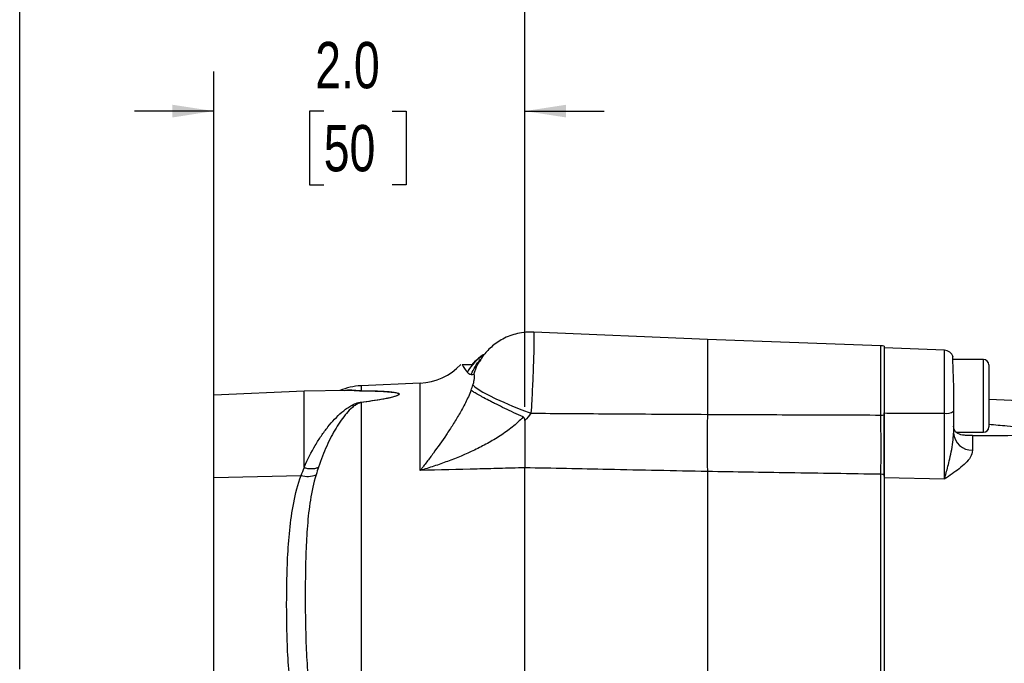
# Model space of a CAD drawing. Header units: inches. Extents: x 0.4 to 16.6, y 0.2 to 10.8.
# Tile 16 of 28: x 8.9 to 12, y 6.4 to 8.4. Entities that reach past the tile are written whole.
import ezdxf

# ---------------------------------------------------------------- set-up
doc = ezdxf.new("R2010")
doc.units = ezdxf.units.IN
doc.header["$MEASUREMENT"] = 0
doc.layers.add('SLD-0', color=7, linetype='Continuous', lineweight=25)
doc.styles.add('SLDTEXTSTYLE0', font='TXT', dxfattribs={"width": 0.75})
doc.dimstyles.new('SLDDIMSTYLE0', dxfattribs={"dimtxt": 0.145833, "dimasz": 0.13, "dimexe": 0, "dimexo": 0.0625, "dimgap": 0.036458, "dimtad": 0, "dimtih": 1, "dimtoh": 1, "dimdec": 1, "dimlfac": 2, "dimrnd": 1e-09, "dimzin": 12, "dimdsep": 46, "dimtxsty": 'SLDTEXTSTYLE0', "dimsah": 1, "dimcen": 0.09, "dimadec": 0, "dimazin": 3, "dimtfac": 1, "dimtdec": 1, "dimtofl": 0, "dimtmove": 0, "dimatfit": 3, "dimfxl": 0, "dimfrac": 2, "dimtolj": 1, "dimtzin": 12, "dimarcsym": 0})
doc.dimstyles.new('SLDDIMSTYLE3', dxfattribs={"dimtxt": 0.145833, "dimasz": 0.13, "dimexe": 0, "dimexo": 0.0625, "dimgap": 0.036458, "dimtad": 0, "dimtih": 1, "dimtoh": 1, "dimdec": 1, "dimlfac": 2, "dimrnd": 1e-09, "dimzin": 4, "dimdsep": 46, "dimtxsty": 'SLDTEXTSTYLE0', "dimsah": 1, "dimcen": 0.09, "dimadec": 0, "dimazin": 1, "dimtfac": 1, "dimtdec": 1, "dimtmove": 0, "dimatfit": 0, "dimfxl": 0, "dimfrac": 2, "dimtolj": 1, "dimtzin": 12, "dimarcsym": 0})

# ---------------------------------------------------------------- blocks, each defined once
blk = doc.blocks.new('_D_5')
at = {"layer": 'SLD-0'}
for p, q in [((8.8723, 6.3608), (8.8723, 9.3559)), ((10.4628, 7.1867), (10.4628, 9.3559)), ((8.8723, 9.2309), (9.4407, 9.2309)), ((9.6103, 9.2309), (9.5659, 9.2309)), ((9.5659, 9.2309), (9.5659, 8.9991)), ((9.8258, 9.2309), (9.8701, 9.2309)), ((9.8701, 9.2309), (9.8701, 8.9991)), ((10.4628, 9.2309), (9.9953, 9.2309)), ((9.5659, 8.9991), (9.6103, 8.9991)), ((9.8701, 8.9991), (9.8258, 8.9991))]:
    blk.add_line(p, q, dxfattribs=at)
for points in [[(8.8723, 9.2309), (9.0023, 9.2109), (9.0023, 9.2509)], [(10.4628, 9.2309), (10.3328, 9.2509), (10.3328, 9.2109)]]:
    blk.add_solid(points, dxfattribs=at)
at = {"layer": 'SLD-0', "char_height": 0.14583, "attachment_point": 1, "style": 'SLDTEXTSTYLE0'}
for s, insert in [('3.2', (9.5834, 9.4484)), ('81', (9.6103, 9.1871))]:
    blk.add_mtext(s, dxfattribs=dict(at, insert=insert))
blk = doc.blocks.new('_D_6')
at = {"layer": 'SLD-0'}
for p, q in [((9.4833, 7.0143), (9.4833, 8.2418)), ((10.4628, 7.1867), (10.4628, 8.2418)), ((9.4833, 8.1168), (9.2333, 8.1168)), ((9.8296, 8.1168), (9.7852, 8.1168)), ((9.7852, 8.1168), (9.7852, 7.8851)), ((10.0451, 8.1168), (10.0894, 8.1168)), ((10.0894, 8.1168), (10.0894, 7.8851)), ((10.4628, 8.1168), (10.7128, 8.1168)), ((9.7852, 7.8851), (9.8296, 7.8851)), ((10.0894, 7.8851), (10.0451, 7.8851))]:
    blk.add_line(p, q, dxfattribs=at)
for points in [[(9.4833, 8.1168), (9.3533, 8.1368), (9.3533, 8.0968)], [(10.4628, 8.1168), (10.5928, 8.0968), (10.5928, 8.1368)]]:
    blk.add_solid(points, dxfattribs=at)
at = {"layer": 'SLD-0', "char_height": 0.14583, "attachment_point": 1, "style": 'SLDTEXTSTYLE0'}
for s, insert in [('2.0', (9.8027, 8.3344)), ('50', (9.8296, 8.0731))]:
    blk.add_mtext(s, dxfattribs=dict(at, insert=insert))
blk = doc.blocks.new('_D_7')
at = {"layer": 'SLD-0'}
for p, q in [((10.4628, 7.1867), (10.4628, 9.3559)), ((13.7433, 5.4997), (13.7433, 9.3559)), ((10.4628, 9.2309), (11.8079, 9.2309)), ((11.9775, 9.2309), (11.9331, 9.2309)), ((11.9331, 9.2309), (11.9331, 8.9991)), ((12.3007, 9.2309), (12.3451, 9.2309)), ((12.3451, 9.2309), (12.3451, 8.9991)), ((13.7433, 9.2309), (12.4702, 9.2309)), ((11.9331, 8.9991), (11.9775, 8.9991)), ((12.3451, 8.9991), (12.3007, 8.9991))]:
    blk.add_line(p, q, dxfattribs=at)
for points in [[(10.4628, 9.2309), (10.5928, 9.2109), (10.5928, 9.2509)], [(13.7433, 9.2309), (13.6133, 9.2509), (13.6133, 9.2109)]]:
    blk.add_solid(points, dxfattribs=at)
at = {"layer": 'SLD-0', "char_height": 0.14583, "attachment_point": 1, "style": 'SLDTEXTSTYLE0'}
for s, insert in [('6.6', (12.0045, 9.4484)), ('167', (11.9775, 9.1871))]:
    blk.add_mtext(s, dxfattribs=dict(at, insert=insert))

msp = doc.modelspace()

# ---------------------------------------------------------------- linework, layer by layer
at = {"color": 7, "linetype": 'Continuous', "lineweight": 25}
for p, q in [((11.0378, 7.3978), (10.4907, 7.4217)), ((11.584, 7.3787), (11.0378, 7.3978)), ((11.5943, 7.3775), (11.5943, 7.1607)), ((11.7841, 7.3641), (11.5943, 7.3724)), ((11.9073, 7.3352), (11.8096, 7.3352)), ((11.9238, 7.3187), (11.9238, 7.1229)), ((10.1335, 7.2608), (9.9471, 7.2526)), ((9.7678, 7.2353), (9.4833, 7.2228)), ((9.9012, 7.2376), (9.7678, 7.2353)), ((9.7678, 6.9967), (9.7678, 7.2353)), ((9.4833, 6.9643), (9.4833, 7.2228)), ((9.9471, 7.1994), (9.9471, 6.3305)), ((11.8128, 7.2147), (11.8128, 7.1722)), ((12.183, 7.1976), (11.9238, 7.2089)), ((11.0378, 7.1626), (11.0378, 7.1626)), ((11.8128, 7.1722), (11.8128, 7.1038)), ((11.5943, 7.1363), (11.5943, 7.1355)), ((11.8229, 7.1064), (11.9073, 7.1064)), ((11.8726, 7.0958), (11.8726, 7.0498)), ((10.4628, 6.3363), (10.4628, 6.9944)), ((11.0378, 6.9828), (11.0378, 6.3212)), ((11.0378, 6.9828), (11.0378, 6.9828)), ((9.4833, 6.9643), (9.7583, 6.9706)), ((9.4833, 6.1517), (9.4833, 6.9643)), ((11.584, 5.2609), (11.584, 6.974)), ((11.5943, 6.973), (11.5943, 5.3366)), ((11.7841, 6.9592), (11.5943, 6.9631))]:
    msp.add_line(p, q, dxfattribs=at)
at = {"color": 8, "linetype": 'Continuous', "lineweight": 25}
for p, q in [((11.0378, 7.3978), (11.0378, 7.1626)), ((11.584, 7.1605), (11.584, 7.3787)), ((11.7841, 7.1663), (11.7841, 7.3641)), ((11.9073, 7.1064), (11.9073, 7.3352)), ((10.1335, 6.986), (10.1335, 7.2608)), ((9.9471, 7.2526), (9.9471, 7.2368))]:
    msp.add_line(p, q, dxfattribs=at)
at = {"color": 8, "linetype": 'Continuous', "lineweight": 25, "flags": 128}
msp.add_lwpolyline([(10.3024, 7.2882), (10.3122, 7.3153), (10.3196, 7.3289)], dxfattribs=at)
at = {"color": 7, "linetype": 'Continuous', "lineweight": 25, "flags": 128}
msp.add_lwpolyline([(10.2996, 7.2553), (10.3053, 7.2494), (10.3157, 7.2418), (10.3305, 7.2329), (10.3493, 7.2228), (10.3716, 7.2119), (10.3968, 7.2005), (10.4241, 7.1889), (10.4529, 7.1773), (10.4822, 7.1662)], dxfattribs=at)
at = {"color": 7, "linetype": 'Continuous', "lineweight": 25}
for centre, radius, start, end in [((11.5818, 7.3162), 0.0625, 78.463, 88), ((11.7828, 7.3341), 0.03, 18.8966, 87.5), ((10.1253, 7.4481), 0.1875, 272.5, 316.4873), ((11.9073, 7.3187), 0.0165, 0, 90), ((9.9553, 7.0653), 0.1875, 92.5, 113.5069), ((9.9433, 7.2447), 0.00877, 284.6532, 296.0625), ((9.9582, 7.2139), 0.0183, 225.6828, 232.4807), ((11.7907, 7.2062), 0.0405, 260.5669, 302.9851), ((11.5819, 7.4572), 0.2967, 270.4043, 272.3979), ((11.871, 7.1081), 0.0583, 184.1981, 271.5762), ((11.9073, 7.1229), 0.0165, 270, 0), ((9.779, 7.0367), 0.0693, 252.6217, 292.4961), ((11.5818, 6.8955), 0.0785, 80.8657, 88.4335)]:
    msp.add_arc(centre, radius, start, end, dxfattribs=at)
at = {"color": 8, "linetype": 'Continuous', "lineweight": 25}
msp.add_arc((10.4396, 7.198), 0.1859, 125.3068, 148.2884, dxfattribs=at)
at = {"color": 7, "linetype": 'Continuous', "lineweight": 25}
for points, knots in [([(10.4906, 7.4212), (10.4846, 7.4215), (10.4698, 7.4222), (10.4465, 7.4189), (10.4218, 7.4124), (10.3991, 7.403), (10.3789, 7.3914), (10.3614, 7.3783), (10.3464, 7.3643), (10.334, 7.35), (10.3252, 7.3381), (10.321, 7.3311), (10.3197, 7.3288)], [0, 0, 0, 0, 0.087593, 0.217131, 0.341432, 0.460658, 0.574737, 0.681279, 0.781226, 0.87442, 0.959777, 1, 1, 1, 1]), ([(10.3343, 7.3512), (10.3328, 7.3503), (10.3218, 7.3441), (10.3094, 7.3327), (10.2992, 7.3218), (10.2965, 7.3189)], [0, 0, 0, 0, 0.104927, 0.757433, 1, 1, 1, 1]), ([(10.2815, 7.2957), (10.2779, 7.3015), (10.2745, 7.3064), (10.269, 7.3142), (10.2667, 7.317), (10.2653, 7.3189)], [0, 0, 0, 0, 0.5, 0.5, 1, 1, 1, 1]), ([(10.2965, 7.3189), (10.2897, 7.3189), (10.2833, 7.3189), (10.2726, 7.3189), (10.2682, 7.3189), (10.2653, 7.3189)], [0, 0, 0, 0, 0.5, 0.5, 1, 1, 1, 1]), ([(10.2938, 7.2872), (10.2941, 7.288), (10.2976, 7.2966), (10.3065, 7.3135), (10.3168, 7.3294), (10.3243, 7.3364), (10.3246, 7.3367)], [0, 0, 0, 0, 0.044151, 0.473594, 0.977122, 1, 1, 1, 1]), ([(11.8103, 7.3443), (11.8102, 7.3448), (11.8097, 7.3466), (11.8094, 7.3357), (11.8101, 7.3123), (11.8115, 7.2776), (11.8126, 7.2433), (11.8128, 7.222), (11.8128, 7.2147)], [0, 0, 0, 0, 0.05985, 0.268131, 0.475804, 0.683553, 0.891897, 1, 1, 1, 1]), ([(10.2938, 7.2872), (10.2913, 7.2875), (10.2889, 7.2885), (10.2847, 7.2914), (10.2829, 7.2934), (10.2815, 7.2957)], [0, 0, 0, 0, 0.5, 0.5, 1, 1, 1, 1]), ([(10.2996, 7.2553), (10.3006, 7.2581), (10.3013, 7.2608), (10.3024, 7.2656), (10.3028, 7.2679), (10.3038, 7.274), (10.3041, 7.2773), (10.3044, 7.2828), (10.3043, 7.285), (10.3038, 7.2879), (10.3033, 7.2887), (10.3024, 7.2882)], [0, 0, 0, 0, 0.125, 0.125, 0.25, 0.25, 0.5, 0.5, 0.75, 0.75, 1, 1, 1, 1]), ([(9.9455, 7.2008), (9.9574, 7.2024), (9.9692, 7.2041), (9.9925, 7.2075), (10.004, 7.2093), (10.0208, 7.2122), (10.0263, 7.2132), (10.037, 7.2154), (10.0422, 7.2165), (10.0519, 7.2188), (10.0565, 7.2201), (10.0618, 7.2222), (10.0634, 7.2229), (10.0656, 7.2244), (10.0663, 7.2251), (10.0664, 7.2266), (10.0658, 7.2272), (10.0637, 7.2285), (10.0623, 7.229), (10.0587, 7.23), (10.0567, 7.2304), (10.0523, 7.2311), (10.05, 7.2315), (10.0427, 7.2324), (10.0375, 7.2329), (10.0268, 7.2337), (10.0213, 7.234), (10.0043, 7.2349), (9.9928, 7.2353), (9.9693, 7.2359), (9.9575, 7.2361), (9.9455, 7.2362)], [0, 0, 0, 0, 0.125, 0.125, 0.25, 0.25, 0.3125, 0.3125, 0.375, 0.375, 0.4375, 0.4375, 0.46875, 0.46875, 0.5, 0.5, 0.53125, 0.53125, 0.5625, 0.5625, 0.59375, 0.59375, 0.625, 0.625, 0.6875, 0.6875, 0.75, 0.75, 0.875, 0.875, 1, 1, 1, 1]), ([(9.9471, 7.2368), (9.9592, 7.2367), (9.9712, 7.2365), (9.9949, 7.2358), (10.0065, 7.2354), (10.0235, 7.2345), (10.029, 7.2341), (10.0397, 7.2332), (10.0449, 7.2327), (10.0521, 7.2318), (10.0544, 7.2314), (10.0587, 7.2306), (10.0607, 7.2302), (10.064, 7.2292), (10.0654, 7.2286), (10.0674, 7.2274), (10.068, 7.2267), (10.0679, 7.2252), (10.0674, 7.2244), (10.0653, 7.2229), (10.0638, 7.2222), (10.0587, 7.22), (10.0542, 7.2187), (10.0446, 7.2161), (10.0395, 7.215), (10.0288, 7.2127), (10.0233, 7.2116), (10.0063, 7.2085), (9.9947, 7.2066), (9.9712, 7.2029), (9.9592, 7.2011), (9.9471, 7.1994)], [0, 0, 0, 0, 0.125, 0.125, 0.25, 0.25, 0.3125, 0.3125, 0.375, 0.375, 0.40625, 0.40625, 0.4375, 0.4375, 0.46875, 0.46875, 0.5, 0.5, 0.53125, 0.53125, 0.5625, 0.5625, 0.625, 0.625, 0.6875, 0.6875, 0.75, 0.75, 0.875, 0.875, 1, 1, 1, 1]), ([(10.2936, 7.2386), (10.2881, 7.2245), (10.2821, 7.2115), (10.2726, 7.1927), (10.2694, 7.1866), (10.2629, 7.1746), (10.2596, 7.1687), (10.2496, 7.1515), (10.2429, 7.1405), (10.2294, 7.1192), (10.2226, 7.1089), (10.2021, 7.0786), (10.1884, 7.0593), (10.1679, 7.0312), (10.161, 7.022), (10.1507, 7.0083), (10.1472, 7.0038), (10.1421, 6.9971), (10.1404, 6.9948), (10.1369, 6.9904), (10.1352, 6.9882), (10.1335, 6.986)], [0, 0, 0, 0, 0.125, 0.125, 0.1875, 0.1875, 0.25, 0.25, 0.375, 0.375, 0.5, 0.5, 0.75, 0.75, 0.875, 0.875, 0.9375, 0.9375, 0.96875, 0.96875, 1, 1, 1, 1]), ([(10.4573, 7.1544), (10.4474, 7.1589), (10.4377, 7.1634), (10.4185, 7.1724), (10.4091, 7.1769), (10.3906, 7.1858), (10.3819, 7.1901), (10.3693, 7.1963), (10.3653, 7.1983), (10.3573, 7.2023), (10.3535, 7.2043), (10.3423, 7.21), (10.3355, 7.2136), (10.3263, 7.2186), (10.3234, 7.2202), (10.3179, 7.2232), (10.3153, 7.2247), (10.3081, 7.2288), (10.3041, 7.2313), (10.2993, 7.2344), (10.2979, 7.2353), (10.296, 7.2367), (10.2955, 7.2371), (10.2945, 7.2379), (10.294, 7.2382), (10.2936, 7.2386)], [0, 0, 0, 0, 0.125, 0.125, 0.25, 0.25, 0.375, 0.375, 0.4375, 0.4375, 0.5, 0.5, 0.625, 0.625, 0.6875, 0.6875, 0.75, 0.75, 0.875, 0.875, 0.9375, 0.9375, 0.96875, 0.96875, 1, 1, 1, 1]), ([(9.7678, 6.9967), (9.7787, 7.0213), (9.7905, 7.0441), (9.8092, 7.0756), (9.8156, 7.0857), (9.8289, 7.105), (9.8357, 7.1142), (9.8496, 7.1316), (9.8567, 7.1398), (9.8713, 7.1552), (9.8788, 7.1624), (9.8905, 7.1725), (9.8945, 7.1757), (9.9028, 7.1818), (9.9071, 7.1848), (9.9162, 7.1903), (9.921, 7.193), (9.929, 7.1965), (9.9319, 7.1976), (9.9382, 7.1995), (9.9416, 7.2003), (9.9455, 7.2008)], [0, 0, 0, 0, 0.25, 0.25, 0.375, 0.375, 0.5, 0.5, 0.625, 0.625, 0.75, 0.75, 0.8125, 0.8125, 0.875, 0.875, 0.9375, 0.9375, 0.96875, 0.96875, 1, 1, 1, 1]), ([(9.9471, 7.1994), (9.9453, 7.1991), (9.9437, 7.1987), (9.9407, 7.1977), (9.9393, 7.1972), (9.9355, 7.1955), (9.9333, 7.1942), (9.927, 7.1904), (9.9234, 7.1876), (9.9131, 7.1789), (9.9071, 7.1726), (9.8954, 7.159), (9.8898, 7.1518), (9.8789, 7.1364), (9.8736, 7.1282), (9.8633, 7.111), (9.8583, 7.1019), (9.8485, 7.083), (9.8437, 7.0732), (9.8299, 7.0424), (9.8213, 7.0203), (9.8132, 6.9965)], [0, 0, 0, 0, 0.015625, 0.015625, 0.03125, 0.03125, 0.0625, 0.0625, 0.125, 0.125, 0.25, 0.25, 0.375, 0.375, 0.5, 0.5, 0.625, 0.625, 0.75, 0.75, 1, 1, 1, 1]), ([(10.4822, 7.1662), (10.5632, 7.1656), (10.6441, 7.165), (10.7251, 7.1645), (10.8293, 7.1638), (10.9336, 7.1632), (11.0378, 7.1626)], [0.00098558, 0.00098558, 0.00098558, 0.00098558, 0.01333887, 0.01333887, 0.01333887, 0.02924049, 0.02924049, 0.02924049, 0.02924049]), ([(11.0378, 7.1626), (11.0374, 7.1459), (11.0371, 7.1292), (11.0368, 7.104), (11.0367, 7.0956), (11.0366, 7.0792), (11.0366, 7.0712), (11.0366, 7.0556), (11.0366, 7.0479), (11.0367, 7.033), (11.0368, 7.0259), (11.037, 7.0123), (11.0371, 7.0059), (11.0374, 6.9938), (11.0376, 6.9881), (11.0378, 6.9828)], [0, 0, 0, 0, 0.25, 0.25, 0.375, 0.375, 0.5, 0.5, 0.625, 0.625, 0.75, 0.75, 0.875, 0.875, 1, 1, 1, 1]), ([(11.0378, 7.1626), (11.1276, 7.1622), (11.2174, 7.1618), (11.3072, 7.1615), (11.3995, 7.1611), (11.4917, 7.1608), (11.584, 7.1605)], [0, 0, 0, 0, 0.01369561, 0.01369561, 0.01369561, 0.02776452, 0.02776452, 0.02776452, 0.02776452]), ([(11.5943, 7.1669), (11.6164, 7.1668), (11.6797, 7.1666), (11.7429, 7.1664), (11.7841, 7.1663)], [0, 0, 0, 0, 0.349517, 1, 1, 1, 1]), ([(11.5943, 6.9679), (11.5943, 6.9742), (11.5943, 6.9882), (11.5943, 7.0149), (11.5943, 7.0463), (11.5943, 7.0801), (11.5943, 7.1152), (11.5943, 7.1444), (11.5943, 7.1615), (11.5943, 7.1669)], [0, 0, 0, 0, 0.1274256, 0.2871276, 0.4468337, 0.6065397, 0.7661866, 0.9258341, 1, 1, 1, 1]), ([(11.7841, 6.9592), (11.7841, 6.9635), (11.7842, 6.9753), (11.7843, 6.9981), (11.7843, 7.0282), (11.7843, 7.0611), (11.7843, 7.0957), (11.7842, 7.1312), (11.7841, 7.1546), (11.7841, 7.1663)], [0, 0, 0, 0, 0.086084, 0.238366, 0.390647, 0.542983, 0.695319, 0.847659, 1, 1, 1, 1]), ([(10.4573, 7.1544), (10.4468, 7.1428), (10.4353, 7.1323), (10.4111, 7.1128), (10.3983, 7.1037), (10.3721, 7.0867), (10.3588, 7.0788), (10.3317, 7.0639), (10.318, 7.0569), (10.2764, 7.0371), (10.248, 7.0253), (10.2053, 7.0094), (10.191, 7.0043), (10.1695, 6.9971), (10.1623, 6.9948), (10.1515, 6.9914), (10.1479, 6.9903), (10.1407, 6.9881), (10.1371, 6.987), (10.1335, 6.986)], [0, 0, 0, 0, 0.125, 0.125, 0.25, 0.25, 0.375, 0.375, 0.5, 0.5, 0.75, 0.75, 0.875, 0.875, 0.9375, 0.9375, 0.96875, 0.96875, 1, 1, 1, 1]), ([(10.4627, 7.1436), (10.4627, 7.1457), (10.4625, 7.1479), (10.4613, 7.1508), (10.4607, 7.1517), (10.4592, 7.1533), (10.4583, 7.1539), (10.4573, 7.1544)], [0, 0, 0, 0, 0.5, 0.5, 0.75, 0.75, 1, 1, 1, 1]), ([(10.4627, 7.1436), (10.4627, 7.1365), (10.4627, 7.1295), (10.4627, 7.1153), (10.4627, 7.1083), (10.4627, 7.0873), (10.4627, 7.0739), (10.4627, 7.0546), (10.4627, 7.0483), (10.4627, 7.0361), (10.4628, 7.0303), (10.4628, 7.0136), (10.4628, 7.0035), (10.4628, 6.9945)], [0, 0, 0, 0, 0.125, 0.125, 0.25, 0.25, 0.5, 0.5, 0.625, 0.625, 0.75, 0.75, 1, 1, 1, 1]), ([(11.584, 6.974), (11.5841, 6.9848), (11.5842, 6.9973), (11.5843, 7.0184), (11.5843, 7.0259), (11.5844, 7.0413), (11.5844, 7.0492), (11.5844, 7.0655), (11.5844, 7.0739), (11.5843, 7.0911), (11.5843, 7.0997), (11.5842, 7.117), (11.5842, 7.1257), (11.5841, 7.1431), (11.584, 7.1519), (11.584, 7.1605)], [0, 0, 0, 0, 0.25, 0.25, 0.375, 0.375, 0.5, 0.5, 0.625, 0.625, 0.75, 0.75, 0.875, 0.875, 1, 1, 1, 1]), ([(11.5943, 7.1607), (11.5943, 7.1434), (11.5943, 7.126), (11.5943, 7.0997), (11.5943, 7.0909), (11.5943, 7.0738), (11.5943, 7.0654), (11.5943, 7.049), (11.5943, 7.0409), (11.5943, 7.0253), (11.5943, 7.0179), (11.5943, 7.0038), (11.5943, 6.9971), (11.5943, 6.9844), (11.5943, 6.9785), (11.5943, 6.973)], [0, 0, 0, 0, 0.25, 0.25, 0.375, 0.375, 0.5, 0.5, 0.625, 0.625, 0.75, 0.75, 0.875, 0.875, 1, 1, 1, 1]), ([(11.7841, 6.9592), (11.7841, 6.9593), (11.7855, 6.9638), (11.7906, 6.9809), (11.7997, 7.018), (11.8102, 7.064), (11.8122, 7.0942), (11.8128, 7.1038)], [0, 0, 0, 0, 0.002149, 0.121993, 0.439187, 0.820898, 1, 1, 1, 1]), ([(11.8726, 7.0958), (11.8687, 7.0958), (11.8589, 7.0958), (11.8424, 7.0965), (11.8254, 7.1011), (11.8142, 7.1119), (11.8131, 7.122), (11.8128, 7.1252)], [0, 0, 0, 0, 0.105786, 0.267307, 0.559998, 0.860093, 1, 1, 1, 1]), ([(11.8726, 7.0958), (11.8822, 7.0958), (11.9359, 7.0958), (12.0113, 7.0965), (12.0824, 7.0988), (12.1113, 7.1015), (12.1196, 7.1029), (12.1232, 7.1039), (12.1248, 7.1047), (12.1255, 7.1055), (12.1253, 7.1062), (12.1243, 7.1072), (12.1206, 7.1088), (12.1093, 7.1114), (12.0911, 7.1144), (12.0472, 7.1196), (11.9914, 7.1251), (11.9431, 7.1288), (11.9238, 7.1302)], [0, 0, 0, 0, 0.061598, 0.343312, 0.484288, 0.51955, 0.537219, 0.543327, 0.54948, 0.553297, 0.557135, 0.561538, 0.568832, 0.590802, 0.640596, 0.690593, 0.876708, 1, 1, 1, 1]), ([(11.8726, 7.0498), (11.871, 7.0423), (11.8682, 7.0284), (11.8512, 7.0089), (11.8247, 6.9861), (11.8003, 6.97), (11.7842, 6.9593), (11.7841, 6.9592)], [0, 0, 0, 0, 0.230363, 0.425013, 0.620254, 0.99841, 1, 1, 1, 1]), ([(9.7678, 6.9967), (9.7678, 6.9965), (9.7678, 6.9962), (9.7678, 6.996), (9.7679, 6.9958), (9.7679, 6.9956), (9.7679, 6.9954), (9.768, 6.9952), (9.768, 6.9951), (9.7681, 6.995), (9.7682, 6.9949), (9.7682, 6.9949), (9.7683, 6.9948), (9.7683, 6.9948), (9.7684, 6.9947), (9.7684, 6.9947), (9.7685, 6.9947), (9.7685, 6.9947), (9.7685, 6.9947)], [0, 0, 0, 0, 0.0000441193, 0.0000441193, 0.0000441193, 0.0000835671, 0.0000835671, 0.0000835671, 0.0001086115, 0.0001086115, 0.0001086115, 0.0001217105, 0.0001217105, 0.0001217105, 0.0001326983, 0.0001326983, 0.0001326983, 0.000138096, 0.000138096, 0.000138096, 0.000138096]), ([(9.7685, 6.9947), (9.7729, 6.9936), (9.7772, 6.9928), (9.7855, 6.9919), (9.7897, 6.9917), (9.7973, 6.992), (9.8009, 6.9925), (9.8076, 6.994), (9.8106, 6.9951), (9.8132, 6.9965)], [0, 0, 0, 0, 0.25, 0.25, 0.5, 0.5, 0.75, 0.75, 1, 1, 1, 1]), ([(10.4628, 6.9944), (10.4359, 6.9938), (10.4091, 6.9931), (10.3822, 6.9924), (10.3591, 6.9918), (10.3359, 6.9912), (10.3128, 6.9906), (10.253, 6.989), (10.1932, 6.9875), (10.1335, 6.986)], [0, 0, 0, 0, 0.00409761, 0.00409761, 0.00409761, 0.00762789, 0.00762789, 0.00762789, 0.0167469, 0.0167469, 0.0167469, 0.0167469]), ([(11.0378, 6.9828), (10.9336, 6.9849), (10.8293, 6.987), (10.7251, 6.9891), (10.6377, 6.9909), (10.5502, 6.9927), (10.4628, 6.9945)], [0.00000027, 0.00000027, 0.00000027, 0.00000027, 0.01590414, 0.01590414, 0.01590414, 0.02924495, 0.02924495, 0.02924495, 0.02924495]), ([(11.584, 6.974), (11.4878, 6.9755), (11.3916, 6.9771), (11.2954, 6.9786), (11.2095, 6.98), (11.1237, 6.9814), (11.0378, 6.9828)], [0.00306661, 0.00306661, 0.00306661, 0.00306661, 0.0177392, 0.0177392, 0.0177392, 0.03083428, 0.03083428, 0.03083428, 0.03083428]), ([(9.7293, 6.2753), (9.7248, 6.3041), (9.7217, 6.333), (9.7171, 6.391), (9.7156, 6.42), (9.7137, 6.4782), (9.7132, 6.5073), (9.7128, 6.5655), (9.7129, 6.5946), (9.7138, 6.6528), (9.7146, 6.6819), (9.7174, 6.7401), (9.7194, 6.7691), (9.7254, 6.827), (9.7294, 6.8559), (9.7407, 6.9135), (9.748, 6.9421), (9.7583, 6.9706)], [0, 0, 0, 0, 0.125, 0.125, 0.25, 0.25, 0.375, 0.375, 0.5, 0.5, 0.625, 0.625, 0.75, 0.75, 0.875, 0.875, 1, 1, 1, 1]), ([(9.8055, 6.9727), (9.7974, 6.9464), (9.7919, 6.9198), (9.7833, 6.8662), (9.7804, 6.8392), (9.7761, 6.7849), (9.7747, 6.7575), (9.7727, 6.7023), (9.7721, 6.6745), (9.7714, 6.6185), (9.7713, 6.5902), (9.7717, 6.5334), (9.772, 6.5048), (9.7735, 6.4472), (9.7746, 6.4183), (9.778, 6.3602), (9.7803, 6.3311), (9.7838, 6.3019)], [0, 0, 0, 0, 0.125, 0.125, 0.25, 0.25, 0.375, 0.375, 0.5, 0.5, 0.625, 0.625, 0.75, 0.75, 0.875, 0.875, 1, 1, 1, 1])]:
    msp.add_open_spline(points, degree=3, knots=knots, dxfattribs=at)
at = {"color": 8, "linetype": 'Continuous', "lineweight": 25}
for points, knots in [([(10.4906, 7.4209), (10.4907, 7.4211), (10.4911, 7.4218), (10.4914, 7.4165), (10.4916, 7.4051), (10.4914, 7.388), (10.491, 7.3659), (10.4903, 7.3397), (10.4893, 7.3095), (10.488, 7.2768), (10.4864, 7.2416), (10.4845, 7.2044), (10.483, 7.1791), (10.4822, 7.1662)], [0, 0, 0, 0, 0.036176, 0.136109, 0.231379, 0.329303, 0.423014, 0.519247, 0.612426, 0.708077, 0.801859, 0.898152, 1, 1, 1, 1]), ([(9.8959, 7.2375), (9.9, 7.2385), (9.9074, 7.2402), (9.9188, 7.2393), (9.9289, 7.2384), (9.937, 7.2374), (9.9438, 7.2369), (9.9464, 7.2368), (9.9471, 7.2368)], [0, 0, 0, 0, 0.3245173, 0.5768258, 0.7526667, 0.9196918, 0.9789159, 1, 1, 1, 1]), ([(9.9455, 7.2362), (9.9446, 7.2362), (9.9412, 7.2363), (9.9324, 7.2366), (9.9214, 7.2372), (9.9103, 7.2377), (9.904, 7.2375), (9.9012, 7.2375)], [0, 0, 0, 0, 0.043725, 0.159878, 0.461347, 0.764462, 1, 1, 1, 1])]:
    msp.add_open_spline(points, degree=3, knots=knots, dxfattribs=at)
at = {"color": 7, "linetype": 'Continuous', "lineweight": 25}
for points in [[(10.3024, 7.2882), (10.2995, 7.2867), (10.2966, 7.2865), (10.2938, 7.2872)], [(10.2936, 7.2386), (10.2957, 7.244), (10.2977, 7.2496), (10.2996, 7.2553)], [(10.4822, 7.1662), (10.4763, 7.1582), (10.4697, 7.1507), (10.4627, 7.1436)], [(9.7583, 6.9706), (9.7616, 6.9788), (9.765, 6.9868), (9.7685, 6.9947)], [(9.8132, 6.9965), (9.8106, 6.9887), (9.808, 6.9808), (9.8055, 6.9727)], [(10.4628, 6.9945), (10.4628, 6.9945), (10.4628, 6.9945), (10.4628, 6.9944)]]:
    msp.add_open_spline(points, degree=3, dxfattribs=at)

# ---------------------------------------------------------------- dimensions: what is measured, and where the dimension line sits
at = {"layer": 'SLD-0'}
for base, p2, dimstyle, picture, middle in [((8.8723, 9.2309), (8.8723, 6.3108), 'SLDDIMSTYLE0', '_D_5', (9.718, 9.2309)), ((13.7433, 9.2309), (13.7433, 5.4497), 'SLDDIMSTYLE0', '_D_7', (12.1391, 9.2309)), ((9.4833, 8.1168), (9.4833, 6.9643), 'SLDDIMSTYLE3', '_D_6', (9.9373, 8.1168))]:
    dim = msp.add_linear_dim(base=base, p1=(10.4628, 7.1367), p2=p2, dimstyle=dimstyle, dxfattribs=at)
    dim.commit()
    dim.dimension.update_dxf_attribs({"geometry": picture, "text_midpoint": middle, "dimtype": 160})

doc.saveas('drawing.dxf')
